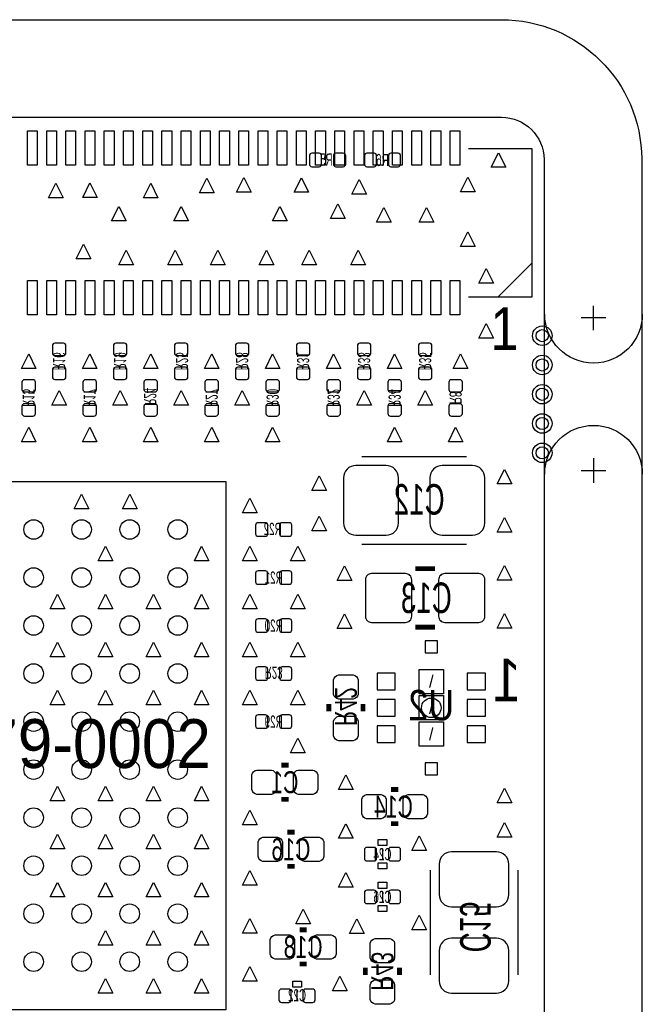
# Model space of a CAD drawing. Extents: x -28 to 282, y -30 to 277.
# Tile 5 of 10: x 14 to 27, y 7 to 27. Entities that reach past the tile are written whole.
import ezdxf
from ezdxf.enums import TextEntityAlignment as Align

# ---------------------------------------------------------------- set-up
doc = ezdxf.new("R2010")
doc.units = 0
for name, color, linetype in [('ASSY_BOT', 211, 'CONTINUOUS'), ('BOT', 153, 'CONTINUOUS'), ('DRILL', 30, 'CONTINUOUS'), ('OUTLINE', 5, 'CONTINUOUS'), ('SILK_BOT', 120, 'CONTINUOUS'), ('SILK_TOP', 211, 'CONTINUOUS'), ('TOP', 5, 'CONTINUOUS')]:
    doc.layers.add(name, color=color, linetype=linetype)

# ---------------------------------------------------------------- blocks, each defined once
blk = doc.blocks.new('FIGURE_TRI')
blk.add_lwpolyline([(-0.5, -0.5), (0, 0.5), (0.5, -0.5)], close=True)
blk = doc.blocks.new('FIGURE_SQUARE')
blk.add_lwpolyline([(-0.5, -0.5), (-0.5, 0.5), (0.5, 0.5), (0.5, -0.5)], close=True)
blk = doc.blocks.new('FIGURE_CIRCLE')
blk.add_circle((0, 0), 0.5)

msp = doc.modelspace()

# ---------------------------------------------------------------- linework, layer by layer
at = {"layer": 'BOT'}
for points in [[(20.451064, 24.4221, 0.414214), (20.501864, 24.3713), (20.654264, 24.3713, 0.414214), (20.705064, 24.4221), (20.705064, 24.5999, 0.414214), (20.654264, 24.6507), (20.501864, 24.6507, 0.414214), (20.451064, 24.5999)], [(20.950936, 24.4221, 0.414214), (21.001736, 24.3713), (21.154136, 24.3713, 0.414214), (21.204936, 24.4221), (21.204936, 24.5999, 0.414214), (21.154136, 24.6507), (21.001736, 24.6507, 0.414214), (20.950936, 24.5999)], [(21.848064, 24.5999, 0.414214), (21.797264, 24.6507), (21.644864, 24.6507, 0.414214), (21.594064, 24.5999), (21.594064, 24.4221, 0.414214), (21.644864, 24.3713), (21.797264, 24.3713, 0.414214), (21.848064, 24.4221)], [(22.347936, 24.5999, 0.414214), (22.297136, 24.6507), (22.144736, 24.6507, 0.414214), (22.093936, 24.5999), (22.093936, 24.4221, 0.414214), (22.144736, 24.3713), (22.297136, 24.3713, 0.414214), (22.347936, 24.4221)], [(15.3289, 20.442936, 0.414214), (15.3797, 20.493736), (15.3797, 20.646136, 0.414214), (15.3289, 20.696936), (15.1511, 20.696936, 0.414214), (15.1003, 20.646136), (15.1003, 20.493736, 0.414214), (15.1511, 20.442936)], [(16.5989, 20.442936, 0.414214), (16.6497, 20.493736), (16.6497, 20.646136, 0.414214), (16.5989, 20.696936), (16.4211, 20.696936, 0.414214), (16.3703, 20.646136), (16.3703, 20.493736, 0.414214), (16.4211, 20.442936)], [(17.8689, 20.442936, 0.414214), (17.9197, 20.493736), (17.9197, 20.646136, 0.414214), (17.8689, 20.696936), (17.6911, 20.696936, 0.414214), (17.6403, 20.646136), (17.6403, 20.493736, 0.414214), (17.6911, 20.442936)], [(19.1389, 20.442936, 0.414214), (19.1897, 20.493736), (19.1897, 20.646136, 0.414214), (19.1389, 20.696936), (18.9611, 20.696936, 0.414214), (18.9103, 20.646136), (18.9103, 20.493736, 0.414214), (18.9611, 20.442936)], [(20.4089, 20.442936, 0.414214), (20.4597, 20.493736), (20.4597, 20.646136, 0.414214), (20.4089, 20.696936), (20.2311, 20.696936, 0.414214), (20.1803, 20.646136), (20.1803, 20.493736, 0.414214), (20.2311, 20.442936)], [(21.6789, 20.442936, 0.414214), (21.7297, 20.493736), (21.7297, 20.646136, 0.414214), (21.6789, 20.696936), (21.5011, 20.696936, 0.414214), (21.4503, 20.646136), (21.4503, 20.493736, 0.414214), (21.5011, 20.442936)], [(22.9489, 20.442936, 0.414214), (22.9997, 20.493736), (22.9997, 20.646136, 0.414214), (22.9489, 20.696936), (22.7711, 20.696936, 0.414214), (22.7203, 20.646136), (22.7203, 20.493736, 0.414214), (22.7711, 20.442936)], [(15.3289, 19.943064, 0.414214), (15.3797, 19.993864), (15.3797, 20.146264, 0.414214), (15.3289, 20.197064), (15.1511, 20.197064, 0.414214), (15.1003, 20.146264), (15.1003, 19.993864, 0.414214), (15.1511, 19.943064)], [(16.5989, 19.943064, 0.414214), (16.6497, 19.993864), (16.6497, 20.146264, 0.414214), (16.5989, 20.197064), (16.4211, 20.197064, 0.414214), (16.3703, 20.146264), (16.3703, 19.993864, 0.414214), (16.4211, 19.943064)], [(17.8689, 19.943064, 0.414214), (17.9197, 19.993864), (17.9197, 20.146264, 0.414214), (17.8689, 20.197064), (17.6911, 20.197064, 0.414214), (17.6403, 20.146264), (17.6403, 19.993864, 0.414214), (17.6911, 19.943064)], [(19.1389, 19.943064, 0.414214), (19.1897, 19.993864), (19.1897, 20.146264, 0.414214), (19.1389, 20.197064), (18.9611, 20.197064, 0.414214), (18.9103, 20.146264), (18.9103, 19.993864, 0.414214), (18.9611, 19.943064)], [(20.4089, 19.943064, 0.414214), (20.4597, 19.993864), (20.4597, 20.146264, 0.414214), (20.4089, 20.197064), (20.2311, 20.197064, 0.414214), (20.1803, 20.146264), (20.1803, 19.993864, 0.414214), (20.2311, 19.943064)], [(21.6789, 19.943064, 0.414214), (21.7297, 19.993864), (21.7297, 20.146264, 0.414214), (21.6789, 20.197064), (21.5011, 20.197064, 0.414214), (21.4503, 20.146264), (21.4503, 19.993864, 0.414214), (21.5011, 19.943064)], [(22.9489, 19.943064, 0.414214), (22.9997, 19.993864), (22.9997, 20.146264, 0.414214), (22.9489, 20.197064), (22.7711, 20.197064, 0.414214), (22.7203, 20.146264), (22.7203, 19.993864, 0.414214), (22.7711, 19.943064)], [(14.6939, 19.680936, 0.414214), (14.7447, 19.731736), (14.7447, 19.884136, 0.414214), (14.6939, 19.934936), (14.5161, 19.934936, 0.414214), (14.4653, 19.884136), (14.4653, 19.731736, 0.414214), (14.5161, 19.680936)], [(15.9639, 19.680936, 0.414214), (16.0147, 19.731736), (16.0147, 19.884136, 0.414214), (15.9639, 19.934936), (15.7861, 19.934936, 0.414214), (15.7353, 19.884136), (15.7353, 19.731736, 0.414214), (15.7861, 19.680936)], [(17.2339, 19.680936, 0.414214), (17.2847, 19.731736), (17.2847, 19.884136, 0.414214), (17.2339, 19.934936), (17.0561, 19.934936, 0.414214), (17.0053, 19.884136), (17.0053, 19.731736, 0.414214), (17.0561, 19.680936)], [(18.5039, 19.680936, 0.414214), (18.5547, 19.731736), (18.5547, 19.884136, 0.414214), (18.5039, 19.934936), (18.3261, 19.934936, 0.414214), (18.2753, 19.884136), (18.2753, 19.731736, 0.414214), (18.3261, 19.680936)], [(19.7739, 19.680936, 0.414214), (19.8247, 19.731736), (19.8247, 19.884136, 0.414214), (19.7739, 19.934936), (19.5961, 19.934936, 0.414214), (19.5453, 19.884136), (19.5453, 19.731736, 0.414214), (19.5961, 19.680936)], [(21.0439, 19.680936, 0.414214), (21.0947, 19.731736), (21.0947, 19.884136, 0.414214), (21.0439, 19.934936), (20.8661, 19.934936, 0.414214), (20.8153, 19.884136), (20.8153, 19.731736, 0.414214), (20.8661, 19.680936)], [(22.3139, 19.680936, 0.414214), (22.3647, 19.731736), (22.3647, 19.884136, 0.414214), (22.3139, 19.934936), (22.1361, 19.934936, 0.414214), (22.0853, 19.884136), (22.0853, 19.731736, 0.414214), (22.1361, 19.680936)], [(23.5839, 19.680936, 0.414214), (23.6347, 19.731736), (23.6347, 19.884136, 0.414214), (23.5839, 19.934936), (23.4061, 19.934936, 0.414214), (23.3553, 19.884136), (23.3553, 19.731736, 0.414214), (23.4061, 19.680936)], [(14.6939, 19.181064, 0.414214), (14.7447, 19.231864), (14.7447, 19.384264, 0.414214), (14.6939, 19.435064), (14.5161, 19.435064, 0.414214), (14.4653, 19.384264), (14.4653, 19.231864, 0.414214), (14.5161, 19.181064)], [(15.9639, 19.181064, 0.414214), (16.0147, 19.231864), (16.0147, 19.384264, 0.414214), (15.9639, 19.435064), (15.7861, 19.435064, 0.414214), (15.7353, 19.384264), (15.7353, 19.231864, 0.414214), (15.7861, 19.181064)], [(17.2339, 19.181064, 0.414214), (17.2847, 19.231864), (17.2847, 19.384264, 0.414214), (17.2339, 19.435064), (17.0561, 19.435064, 0.414214), (17.0053, 19.384264), (17.0053, 19.231864, 0.414214), (17.0561, 19.181064)], [(18.5039, 19.181064, 0.414214), (18.5547, 19.231864), (18.5547, 19.384264, 0.414214), (18.5039, 19.435064), (18.3261, 19.435064, 0.414214), (18.2753, 19.384264), (18.2753, 19.231864, 0.414214), (18.3261, 19.181064)], [(19.7739, 19.181064, 0.414214), (19.8247, 19.231864), (19.8247, 19.384264, 0.414214), (19.7739, 19.435064), (19.5961, 19.435064, 0.414214), (19.5453, 19.384264), (19.5453, 19.231864, 0.414214), (19.5961, 19.181064)], [(21.0439, 19.181064, 0.414214), (21.0947, 19.231864), (21.0947, 19.384264, 0.414214), (21.0439, 19.435064), (20.8661, 19.435064, 0.414214), (20.8153, 19.384264), (20.8153, 19.231864, 0.414214), (20.8661, 19.181064)], [(22.3139, 19.181064, 0.414214), (22.3647, 19.231864), (22.3647, 19.384264, 0.414214), (22.3139, 19.435064), (22.1361, 19.435064, 0.414214), (22.0853, 19.384264), (22.0853, 19.231864, 0.414214), (22.1361, 19.181064)], [(23.5839, 19.181064, 0.414214), (23.6347, 19.231864), (23.6347, 19.384264, 0.414214), (23.5839, 19.435064), (23.4061, 19.435064, 0.414214), (23.3553, 19.384264), (23.3553, 19.231864, 0.414214), (23.4061, 19.181064)], [(21.16074, 17.8943), (21.16074, 16.9545, 0.414214), (21.41474, 16.7005), (22.04974, 16.7005, 0.414214), (22.30374, 16.9545), (22.30374, 17.8943, 0.414214), (22.04974, 18.1483), (21.41474, 18.1483, 0.414214)], [(22.95906, 17.8943), (22.95906, 16.9545, 0.414214), (23.21306, 16.7005), (23.84806, 16.7005, 0.414214), (24.10206, 16.9545), (24.10206, 17.8943, 0.414214), (23.84806, 18.1483), (23.21306, 18.1483, 0.414214)], [(19.5834, 16.906748, 0.414214), (19.5326, 16.957548), (19.3802, 16.957548, 0.414214), (19.3294, 16.906748), (19.3294, 16.728948, 0.414214), (19.3802, 16.678148), (19.5326, 16.678148, 0.414214), (19.5834, 16.728948)], [(20.083272, 16.906748, 0.414214), (20.032472, 16.957548), (19.880072, 16.957548, 0.414214), (19.829272, 16.906748), (19.829272, 16.728948, 0.414214), (19.880072, 16.678148), (20.032472, 16.678148, 0.414214), (20.083272, 16.728948)], [(19.5834, 15.907004, 0.414214), (19.5326, 15.957804), (19.3802, 15.957804, 0.414214), (19.3294, 15.907004), (19.3294, 15.729204, 0.414214), (19.3802, 15.678404), (19.5326, 15.678404, 0.414214), (19.5834, 15.729204)], [(20.083272, 15.907004, 0.414214), (20.032472, 15.957804), (19.880072, 15.957804, 0.414214), (19.829272, 15.907004), (19.829272, 15.729204, 0.414214), (19.880072, 15.678404), (20.032472, 15.678404, 0.414214), (20.083272, 15.729204)], [(21.6154, 15.7734), (21.6154, 15.0114, 0.414214), (21.7424, 14.8844), (22.4536, 14.8844, 0.414214), (22.5806, 15.0114), (22.5806, 15.7734, 0.414214), (22.4536, 15.9004), (21.7424, 15.9004, 0.414214)], [(23.1394, 15.7734), (23.1394, 15.0114, 0.414214), (23.2664, 14.8844), (23.9776, 14.8844, 0.414214), (24.1046, 15.0114), (24.1046, 15.7734, 0.414214), (23.9776, 15.9004), (23.2664, 15.9004, 0.414214)], [(19.5834, 14.90726, 0.414214), (19.5326, 14.95806), (19.3802, 14.95806, 0.414214), (19.3294, 14.90726), (19.3294, 14.72946, 0.414214), (19.3802, 14.67866), (19.5326, 14.67866, 0.414214), (19.5834, 14.72946)], [(20.083272, 14.90726, 0.414214), (20.032472, 14.95806), (19.880072, 14.95806, 0.414214), (19.829272, 14.90726), (19.829272, 14.72946, 0.414214), (19.880072, 14.67866), (20.032472, 14.67866, 0.414214), (20.083272, 14.72946)], [(19.5834, 13.907516, 0.414214), (19.5326, 13.958316), (19.3802, 13.958316, 0.414214), (19.3294, 13.907516), (19.3294, 13.729716, 0.414214), (19.3802, 13.678916), (19.5326, 13.678916, 0.414214), (19.5834, 13.729716)], [(20.083272, 13.907516, 0.414214), (20.032472, 13.958316), (19.880072, 13.958316, 0.414214), (19.829272, 13.907516), (19.829272, 13.729716, 0.414214), (19.880072, 13.678916), (20.032472, 13.678916, 0.414214), (20.083272, 13.729716)], [(21.463, 13.6906), (21.463, 13.3858, -0.294587), (21.3614, 13.2842), (21.0566, 13.2842, -0.294587), (20.955, 13.3858), (20.955, 13.6906, -0.294587), (21.0566, 13.7922), (21.3614, 13.7922, -0.294587)], [(19.5834, 12.907772, 0.414214), (19.5326, 12.958572), (19.3802, 12.958572, 0.414214), (19.3294, 12.907772), (19.3294, 12.729972, 0.414214), (19.3802, 12.679172), (19.5326, 12.679172, 0.414214), (19.5834, 12.729972)], [(20.083272, 12.907772, 0.414214), (20.032472, 12.958572), (19.880072, 12.958572, 0.414214), (19.829272, 12.907772), (19.829272, 12.729972, 0.414214), (19.880072, 12.679172), (20.032472, 12.679172, 0.414214), (20.083272, 12.729972)], [(21.463, 12.827), (21.463, 12.5222, -0.294587), (21.3614, 12.4206), (21.0566, 12.4206, -0.294587), (20.955, 12.5222), (20.955, 12.827, -0.294587), (21.0566, 12.9286), (21.3614, 12.9286, -0.294587)], [(19.3548, 11.811), (19.6596, 11.811, -0.294587), (19.7612, 11.7094), (19.7612, 11.4046, -0.294587), (19.6596, 11.303), (19.3548, 11.303, -0.294587), (19.2532, 11.4046), (19.2532, 11.7094, -0.294587)], [(20.2184, 11.811), (20.5232, 11.811, -0.294587), (20.6248, 11.7094), (20.6248, 11.4046, -0.294587), (20.5232, 11.303), (20.2184, 11.303, -0.294587), (20.1168, 11.4046), (20.1168, 11.7094, -0.294587)], [(21.9456, 10.795), (21.6408, 10.795, -0.294587), (21.5392, 10.8966), (21.5392, 11.2014, -0.294587), (21.6408, 11.303), (21.9456, 11.303, -0.294587), (22.0472, 11.2014), (22.0472, 10.8966, -0.294587)], [(22.8092, 10.795), (22.5044, 10.795, -0.294587), (22.4028, 10.8966), (22.4028, 11.2014, -0.294587), (22.5044, 11.303), (22.8092, 11.303, -0.294587), (22.9108, 11.2014), (22.9108, 10.8966, -0.294587)], [(19.4818, 10.414), (19.7866, 10.414, -0.294587), (19.8882, 10.3124), (19.8882, 10.0076, -0.294587), (19.7866, 9.906), (19.4818, 9.906, -0.294587), (19.3802, 10.0076), (19.3802, 10.3124, -0.294587)], [(20.3454, 10.414), (20.6502, 10.414, -0.294587), (20.7518, 10.3124), (20.7518, 10.0076, -0.294587), (20.6502, 9.906), (20.3454, 9.906, -0.294587), (20.2438, 10.0076), (20.2438, 10.3124, -0.294587)], [(21.848064, 10.1473, 0.414214), (21.797264, 10.1981), (21.644864, 10.1981, 0.414214), (21.594064, 10.1473), (21.594064, 9.9695, 0.414214), (21.644864, 9.9187), (21.797264, 9.9187, 0.414214), (21.848064, 9.9695)], [(22.347936, 10.1473, 0.414214), (22.297136, 10.1981), (22.144736, 10.1981, 0.414214), (22.093936, 10.1473), (22.093936, 9.9695, 0.414214), (22.144736, 9.9187), (22.297136, 9.9187, 0.414214), (22.347936, 9.9695)], [(24.3459, 10.10666), (23.4061, 10.10666, 0.414214), (23.1521, 9.85266), (23.1521, 9.21766, 0.414214), (23.4061, 8.96366), (24.3459, 8.96366, 0.414214), (24.5999, 9.21766), (24.5999, 9.85266, 0.414214)], [(21.848064, 9.2583, 0.414214), (21.797264, 9.3091), (21.644864, 9.3091, 0.414214), (21.594064, 9.2583), (21.594064, 9.0805, 0.414214), (21.644864, 9.0297), (21.797264, 9.0297, 0.414214), (21.848064, 9.0805)], [(22.347936, 9.2583, 0.414214), (22.297136, 9.3091), (22.144736, 9.3091, 0.414214), (22.093936, 9.2583), (22.093936, 9.0805, 0.414214), (22.144736, 9.0297), (22.297136, 9.0297, 0.414214), (22.347936, 9.0805)], [(19.7358, 8.382), (20.0406, 8.382, -0.294587), (20.1422, 8.2804), (20.1422, 7.9756, -0.294587), (20.0406, 7.874), (19.7358, 7.874, -0.294587), (19.6342, 7.9756), (19.6342, 8.2804, -0.294587)], [(20.5994, 8.382), (20.9042, 8.382, -0.294587), (21.0058, 8.2804), (21.0058, 7.9756, -0.294587), (20.9042, 7.874), (20.5994, 7.874, -0.294587), (20.4978, 7.9756), (20.4978, 8.2804, -0.294587)], [(22.225, 8.2042), (22.225, 7.8994, -0.294587), (22.1234, 7.7978), (21.8186, 7.7978, -0.294587), (21.717, 7.8994), (21.717, 8.2042, -0.294587), (21.8186, 8.3058), (22.1234, 8.3058, -0.294587)], [(24.3459, 8.30834), (23.4061, 8.30834, 0.414214), (23.1521, 8.05434), (23.1521, 7.41934, 0.414214), (23.4061, 7.16534), (24.3459, 7.16534, 0.414214), (24.5999, 7.41934), (24.5999, 8.05434, 0.414214)], [(22.225, 7.3406), (22.225, 7.0358, -0.294587), (22.1234, 6.9342), (21.8186, 6.9342, -0.294587), (21.717, 7.0358), (21.717, 7.3406, -0.294587), (21.8186, 7.4422), (22.1234, 7.4422, -0.294587)], [(19.816064, 7.0231, 0.414214), (19.866864, 6.9723), (20.019264, 6.9723, 0.414214), (20.070064, 7.0231), (20.070064, 7.2009, 0.414214), (20.019264, 7.2517), (19.866864, 7.2517, 0.414214), (19.816064, 7.2009)], [(20.315936, 7.0231, 0.414214), (20.366736, 6.9723), (20.519136, 6.9723, 0.414214), (20.569936, 7.0231), (20.569936, 7.2009, 0.414214), (20.519136, 7.2517), (20.366736, 7.2517, 0.414214), (20.315936, 7.2009)]]:
    msp.add_lwpolyline(points, format="xyb", close=True, dxfattribs=at)
for points in [[(23.114, 14.2494), (23.114, 14.5034), (22.86, 14.5034), (22.86, 14.2494)], [(22.235922, 13.48232), (22.235922, 13.8303), (21.860002, 13.8303), (21.860002, 13.48232)], [(24.113998, 13.48232), (24.113998, 13.8303), (23.738078, 13.8303), (23.738078, 13.48232)], [(22.235922, 12.93241), (22.235922, 13.28039), (21.860002, 13.28039), (21.860002, 12.93241)], [(24.113998, 12.93241), (24.113998, 13.28039), (23.738078, 13.28039), (23.738078, 12.93241)], [(22.235922, 12.3825), (22.235922, 12.73048), (21.860002, 12.73048), (21.860002, 12.3825)], [(24.113998, 12.3825), (24.113998, 12.73048), (23.738078, 12.73048), (23.738078, 12.3825)], [(23.114, 11.7094), (23.114, 11.9634), (22.86, 11.9634), (22.86, 11.7094)]]:
    msp.add_lwpolyline(points, close=True, dxfattribs=at)
for centre, radius in [((25.2984, 20.8534), 0.127), ((25.2984, 20.2438), 0.127), ((25.2984, 19.6342), 0.127), ((25.2984, 19.0246), 0.127), ((25.2984, 18.415), 0.127), ((14.708, 16.819001), 0.2032), ((15.708, 16.819001), 0.2032), ((16.708001, 16.819001), 0.2032), ((17.708001, 16.819001), 0.2032), ((14.708, 15.819001), 0.2032), ((15.708, 15.819001), 0.2032), ((16.708001, 15.819001), 0.2032), ((17.708001, 15.819001), 0.2032), ((14.708, 14.819), 0.2032), ((15.708, 14.819), 0.2032), ((16.708001, 14.819), 0.2032), ((17.708001, 14.819), 0.2032), ((14.708, 13.819), 0.2032), ((15.708, 13.819), 0.2032), ((16.708001, 13.819), 0.2032), ((17.708001, 13.819), 0.2032), ((22.987, 13.1064), 0.2032), ((14.708, 12.818999), 0.2032), ((15.708, 12.818999), 0.2032), ((16.708001, 12.818999), 0.2032), ((17.708001, 12.818999), 0.2032), ((14.708, 11.819001), 0.2032), ((15.708, 11.819001), 0.2032), ((16.708001, 11.819001), 0.2032), ((17.708001, 11.819001), 0.2032), ((14.708, 10.819), 0.2032), ((15.708, 10.819), 0.2032), ((16.708001, 10.819), 0.2032), ((17.708001, 10.819), 0.2032), ((14.708, 9.819), 0.2032), ((15.708, 9.819), 0.2032), ((16.708001, 9.819), 0.2032), ((17.708001, 9.819), 0.2032), ((14.708, 8.818999), 0.2032), ((15.708, 8.818999), 0.2032), ((16.708001, 8.818999), 0.2032), ((17.708001, 8.818999), 0.2032), ((14.708, 7.818999), 0.2032), ((15.708, 7.818999), 0.2032), ((16.708001, 7.818999), 0.2032), ((17.708001, 7.818999), 0.2032)]:
    msp.add_circle(centre, radius, dxfattribs=at)
at = {"layer": 'OUTLINE'}
for points in [[(24.445206, 27.432, -0.412917), (27.3685, 24.531795), (27.3685, 0.842602, -0.399198), (24.48052, -2.044718), (13.1445, -2.044718), (13.1445, 2.3495), (5.5245, 2.3495), (5.5245, -2.032), (0.87887, -2.032, -0.4113), (-2.032, 0.870087), (-2.032, 24.545323, -0.403471), (0.818223, 27.432)], [(0.850646, 25.4), (24.4475, 25.4, -0.411862), (25.3365, 24.5237), (25.3365, 0.8763, -0.387434), (24.4475, -0.0127), (15.1765, -0.007874), (15.1765, 3.6195, 0.418682), (14.4145, 4.3815), (4.2545, 4.3815, 0.418682), (3.4925, 3.6195), (3.4925, -0.001524), (0.883412, 0, -0.408937), (0, 0.878586), (0, 24.529542, -0.394812)]]:
    msp.add_lwpolyline(points, format="xyb", close=True, dxfattribs=at)
for points in [[(26.3652, 20.9677), (26.3652, 21.4757)], [(26.6192, 21.2217), (26.1112, 21.2217)], [(26.3652, 18.3007), (26.3652, 17.7927)], [(26.1112, 18.0467), (26.6192, 18.0467)]]:
    msp.add_lwpolyline(points, dxfattribs=at)
for points in [[(27.3812, 21.2979, -1), (25.3492, 21.2979)], [(25.3492, 17.9705, -1), (27.3812, 17.9705)]]:
    msp.add_lwpolyline(points, format="xyb", dxfattribs=at)
at = {"layer": 'SILK_BOT'}
for points in [[(21.5392, 18.3388), (23.7236, 18.3388)], [(7.708001, 17.818999), (18.707999, 17.818999), (18.707999, 6.819001), (7.708001, 6.819001), (7.708001, 17.818999)], [(21.5392, 16.51), (23.7236, 16.51)], [(21.971, 10.16), (21.971, 9.9568)], [(22.9616, 9.7282), (22.9616, 7.5438)], [(24.7904, 9.7282), (24.7904, 7.5438)], [(21.971, 9.271), (21.971, 9.0678)], [(20.193, 7.0104), (20.193, 7.2136)]]:
    msp.add_lwpolyline(points, dxfattribs=at)
at = {"layer": 'SILK_BOT', "const_width": 0.1016}
for points in [[(23.0632, 16.002), (22.6568, 16.002)], [(23.0632, 14.7828), (22.6568, 14.7828)], [(20.8534, 13.1826), (20.8534, 13.0302)], [(21.5646, 13.1826), (21.5646, 13.0302)], [(19.8628, 11.9126), (20.0152, 11.9126)], [(22.3012, 11.4046), (22.1488, 11.4046)], [(19.8628, 11.2014), (20.0152, 11.2014)], [(22.3012, 10.6934), (22.1488, 10.6934)], [(19.9898, 10.5156), (20.1422, 10.5156)], [(19.9898, 9.8044), (20.1422, 9.8044)], [(20.2438, 8.4836), (20.3962, 8.4836)], [(20.2438, 7.7724), (20.3962, 7.7724)], [(21.6154, 7.6962), (21.6154, 7.5438)], [(22.3266, 7.6962), (22.3266, 7.5438)]]:
    msp.add_lwpolyline(points, dxfattribs=at)
at = {"layer": 'SILK_BOT'}
for points in [[(22.0599, 10.3632), (22.0599, 10.2362), (21.8821, 10.2362), (21.8821, 10.3632)], [(22.0599, 9.8806), (22.0599, 9.7536), (21.8821, 9.7536), (21.8821, 9.8806)], [(22.0599, 9.4742), (22.0599, 9.3472), (21.8821, 9.3472), (21.8821, 9.4742)], [(22.0599, 8.9916), (22.0599, 8.8646), (21.8821, 8.8646), (21.8821, 8.9916)], [(20.1041, 7.2898), (20.1041, 7.4168), (20.2819, 7.4168), (20.2819, 7.2898)]]:
    msp.add_lwpolyline(points, close=True, dxfattribs=at)
at = {"layer": 'SILK_TOP'}
for points in [[(23.7617, 24.7523), (25.0825, 24.7523), (25.0825, 21.6535), (23.7617, 21.6535)], [(24.3713, 21.6535), (25.0825, 22.3647)]]:
    msp.add_lwpolyline(points, dxfattribs=at)
at = {"layer": 'TOP'}
for points in [[(14.580108, 24.404574), (14.580108, 25.115774), (14.783308, 25.115774), (14.783308, 24.404574)], [(14.979904, 24.404574), (14.979904, 25.115774), (15.183104, 25.115774), (15.183104, 24.404574)], [(15.379954, 24.404574), (15.379954, 25.115774), (15.583154, 25.115774), (15.583154, 24.404574)], [(15.780004, 24.404574), (15.780004, 25.115774), (15.983204, 25.115774), (15.983204, 24.404574)], [(16.180054, 24.404574), (16.180054, 25.115774), (16.383254, 25.115774), (16.383254, 24.404574)], [(16.580104, 24.404574), (16.580104, 25.115774), (16.783304, 25.115774), (16.783304, 24.404574)], [(16.980154, 24.404574), (16.980154, 25.115774), (17.183354, 25.115774), (17.183354, 24.404574)], [(17.380204, 24.404574), (17.380204, 25.115774), (17.583404, 25.115774), (17.583404, 24.404574)], [(17.78, 24.404574), (17.78, 25.115774), (17.9832, 25.115774), (17.9832, 24.404574)], [(18.18005, 24.404574), (18.18005, 25.115774), (18.38325, 25.115774), (18.38325, 24.404574)], [(18.5801, 24.404574), (18.5801, 25.115774), (18.7833, 25.115774), (18.7833, 24.404574)], [(18.98015, 24.404574), (18.98015, 25.115774), (19.18335, 25.115774), (19.18335, 24.404574)], [(19.3802, 24.404574), (19.3802, 25.115774), (19.5834, 25.115774), (19.5834, 24.404574)], [(19.78025, 24.404574), (19.78025, 25.115774), (19.98345, 25.115774), (19.98345, 24.404574)], [(20.1803, 24.404574), (20.1803, 25.115774), (20.3835, 25.115774), (20.3835, 24.404574)], [(20.580096, 24.404574), (20.580096, 25.115774), (20.783296, 25.115774), (20.783296, 24.404574)], [(20.980146, 24.404574), (20.980146, 25.115774), (21.183346, 25.115774), (21.183346, 24.404574)], [(21.380196, 24.404574), (21.380196, 25.115774), (21.583396, 25.115774), (21.583396, 24.404574)], [(21.780246, 24.404574), (21.780246, 25.115774), (21.983446, 25.115774), (21.983446, 24.404574)], [(22.180296, 24.404574), (22.180296, 25.115774), (22.383496, 25.115774), (22.383496, 24.404574)], [(22.580092, 24.404574), (22.580092, 25.115774), (22.783292, 25.115774), (22.783292, 24.404574)], [(22.980142, 24.404574), (22.980142, 25.115774), (23.183342, 25.115774), (23.183342, 24.404574)], [(23.380192, 24.404574), (23.380192, 25.115774), (23.583392, 25.115774), (23.583392, 24.404574)], [(14.580108, 21.290026), (14.580108, 22.001226), (14.783308, 22.001226), (14.783308, 21.290026)], [(14.979904, 21.290026), (14.979904, 22.001226), (15.183104, 22.001226), (15.183104, 21.290026)], [(15.379954, 21.290026), (15.379954, 22.001226), (15.583154, 22.001226), (15.583154, 21.290026)], [(15.780004, 21.290026), (15.780004, 22.001226), (15.983204, 22.001226), (15.983204, 21.290026)], [(16.180054, 21.290026), (16.180054, 22.001226), (16.383254, 22.001226), (16.383254, 21.290026)], [(16.580104, 21.290026), (16.580104, 22.001226), (16.783304, 22.001226), (16.783304, 21.290026)], [(16.980154, 21.290026), (16.980154, 22.001226), (17.183354, 22.001226), (17.183354, 21.290026)], [(17.380204, 21.290026), (17.380204, 22.001226), (17.583404, 22.001226), (17.583404, 21.290026)], [(17.78, 21.290026), (17.78, 22.001226), (17.9832, 22.001226), (17.9832, 21.290026)], [(18.18005, 21.290026), (18.18005, 22.001226), (18.38325, 22.001226), (18.38325, 21.290026)], [(18.5801, 21.290026), (18.5801, 22.001226), (18.7833, 22.001226), (18.7833, 21.290026)], [(18.98015, 21.290026), (18.98015, 22.001226), (19.18335, 22.001226), (19.18335, 21.290026)], [(19.3802, 21.290026), (19.3802, 22.001226), (19.5834, 22.001226), (19.5834, 21.290026)], [(19.78025, 21.290026), (19.78025, 22.001226), (19.98345, 22.001226), (19.98345, 21.290026)], [(20.1803, 21.290026), (20.1803, 22.001226), (20.3835, 22.001226), (20.3835, 21.290026)], [(20.580096, 21.290026), (20.580096, 22.001226), (20.783296, 22.001226), (20.783296, 21.290026)], [(20.980146, 21.290026), (20.980146, 22.001226), (21.183346, 22.001226), (21.183346, 21.290026)], [(21.380196, 21.290026), (21.380196, 22.001226), (21.583396, 22.001226), (21.583396, 21.290026)], [(21.780246, 21.290026), (21.780246, 22.001226), (21.983446, 22.001226), (21.983446, 21.290026)], [(22.180296, 21.290026), (22.180296, 22.001226), (22.383496, 22.001226), (22.383496, 21.290026)], [(22.580092, 21.290026), (22.580092, 22.001226), (22.783292, 22.001226), (22.783292, 21.290026)], [(22.980142, 21.290026), (22.980142, 22.001226), (23.183342, 22.001226), (23.183342, 21.290026)], [(23.380192, 21.290026), (23.380192, 22.001226), (23.583392, 22.001226), (23.583392, 21.290026)]]:
    msp.add_lwpolyline(points, close=True, dxfattribs=at)
for centre, radius in [((25.2984, 20.8534), 0.127), ((25.2984, 20.2438), 0.127), ((25.2984, 19.6342), 0.127), ((25.2984, 19.0246), 0.127), ((25.2984, 18.415), 0.127), ((22.987, 13.1064), 0.2032)]:
    msp.add_circle(centre, radius, dxfattribs=at)

# ---------------------------------------------------------------- block references
at = {"layer": 'DRILL'}
for name, p, xscale, yscale in [('FIGURE_TRI', (24.384, 24.511), 0.3048, 0.3048), ('FIGURE_TRI', (15.16888, 23.876), 0.3048, 0.3048), ('FIGURE_TRI', (15.881604, 23.882604), 0.3048, 0.3048), ('FIGURE_TRI', (17.145, 23.876), 0.3048, 0.3048), ('FIGURE_TRI', (18.3134, 23.9776), 0.3048, 0.3048), ('FIGURE_TRI', (19.08175, 23.99665), 0.3048, 0.3048), ('FIGURE_TRI', (20.2819, 23.9903), 0.3048, 0.3048), ('FIGURE_TRI', (21.4884, 23.9522), 0.3048, 0.3048), ('FIGURE_TRI', (23.749, 24.003), 0.3048, 0.3048), ('FIGURE_TRI', (21.0439, 23.4442), 0.3048, 0.3048), ('FIGURE_TRI', (16.4846, 23.3934), 0.3048, 0.3048), ('FIGURE_TRI', (17.78, 23.3934), 0.3048, 0.3048), ('FIGURE_TRI', (19.8374, 23.3934), 0.3048, 0.3048), ('FIGURE_TRI', (21.9964, 23.366174), 0.3048, 0.3048), ('FIGURE_TRI', (22.8854, 23.368), 0.3048, 0.3048), ('FIGURE_TRI', (23.749, 22.86), 0.3048, 0.3048), ('FIGURE_TRI', (15.748, 22.606), 0.3048, 0.3048), ('FIGURE_TRI', (16.637, 22.479), 0.3048, 0.3048), ('FIGURE_TRI', (17.653, 22.479), 0.3048, 0.3048), ('FIGURE_TRI', (18.542, 22.479), 0.3048, 0.3048), ('FIGURE_TRI', (19.558, 22.479), 0.3048, 0.3048), ('FIGURE_TRI', (20.447, 22.479), 0.3048, 0.3048), ('FIGURE_TRI', (21.463, 22.479), 0.3048, 0.3048), ('FIGURE_TRI', (24.13, 22.098), 0.3048, 0.3048), ('FIGURE_TRI', (24.13, 20.955), 0.3048, 0.3048), ('FIGURE_CIRCLE', (25.2984, 20.8534), 0.4064, 0.4064), ('FIGURE_TRI', (14.605, 20.32), 0.3048, 0.3048), ('FIGURE_TRI', (15.875, 20.32), 0.3048, 0.3048), ('FIGURE_TRI', (17.145, 20.32), 0.3048, 0.3048), ('FIGURE_TRI', (18.415, 20.32), 0.3048, 0.3048), ('FIGURE_TRI', (19.685, 20.32), 0.3048, 0.3048), ('FIGURE_TRI', (20.955, 20.32), 0.3048, 0.3048), ('FIGURE_TRI', (22.225, 20.32), 0.3048, 0.3048), ('FIGURE_TRI', (23.5966, 20.32), 0.3048, 0.3048), ('FIGURE_CIRCLE', (25.2984, 20.2438), 0.4064, 0.4064), ('FIGURE_TRI', (15.24, 19.558), 0.3048, 0.3048), ('FIGURE_TRI', (16.51, 19.558), 0.3048, 0.3048), ('FIGURE_TRI', (17.78, 19.558), 0.3048, 0.3048), ('FIGURE_TRI', (19.05, 19.558), 0.3048, 0.3048), ('FIGURE_TRI', (21.59, 19.558), 0.3048, 0.3048), ('FIGURE_TRI', (22.86, 19.558), 0.3048, 0.3048), ('FIGURE_CIRCLE', (25.2984, 19.6342), 0.4064, 0.4064), ('FIGURE_CIRCLE', (25.2984, 19.0246), 0.4064, 0.4064), ('FIGURE_TRI', (14.605, 18.796), 0.3048, 0.3048), ('FIGURE_TRI', (15.875, 18.796), 0.3048, 0.3048), ('FIGURE_TRI', (17.145, 18.796), 0.3048, 0.3048), ('FIGURE_TRI', (18.415, 18.796), 0.3048, 0.3048), ('FIGURE_TRI', (19.685, 18.796), 0.3048, 0.3048), ('FIGURE_TRI', (22.225, 18.796), 0.3048, 0.3048), ('FIGURE_TRI', (23.495, 18.796), 0.3048, 0.3048), ('FIGURE_CIRCLE', (25.2984, 18.415), 0.4064, 0.4064), ('FIGURE_TRI', (24.515064, 17.918176), 0.3048, 0.3048), ('FIGURE_TRI', (20.6502, 17.78), 0.3048, 0.3048), ('FIGURE_TRI', (15.708, 17.403201), 0.3048, 0.3048), ('FIGURE_TRI', (16.708001, 17.403201), 0.3048, 0.3048), ('FIGURE_TRI', (19.206464, 17.31772), 0.3048, 0.3048), ('FIGURE_TRI', (20.654264, 16.943832), 0.3048, 0.3048), ('FIGURE_TRI', (24.515064, 16.918432), 0.3048, 0.3048), ('FIGURE_TRI', (16.207232, 16.317976), 0.3048, 0.3048), ('FIGURE_TRI', (18.20672, 16.317976), 0.3048, 0.3048), ('FIGURE_TRI', (19.206464, 16.317976), 0.3048, 0.3048), ('FIGURE_TRI', (20.206208, 16.317976), 0.3048, 0.3048), ('FIGURE_TRI', (21.180552, 15.911576), 0.3048, 0.3048), ('FIGURE_TRI', (24.515064, 15.918688), 0.3048, 0.3048), ('FIGURE_TRI', (15.207488, 15.318232), 0.3048, 0.3048), ('FIGURE_TRI', (16.207232, 15.318232), 0.3048, 0.3048), ('FIGURE_TRI', (17.206976, 15.318232), 0.3048, 0.3048), ('FIGURE_TRI', (18.20672, 15.318232), 0.3048, 0.3048), ('FIGURE_TRI', (19.206464, 15.318232), 0.3048, 0.3048), ('FIGURE_TRI', (20.206208, 15.318232), 0.3048, 0.3048), ('FIGURE_TRI', (21.180552, 14.911832), 0.3048, 0.3048), ('FIGURE_TRI', (24.515064, 14.918944), 0.3048, 0.3048), ('FIGURE_TRI', (15.207488, 14.318488), 0.3048, 0.3048), ('FIGURE_TRI', (16.207232, 14.318488), 0.3048, 0.3048), ('FIGURE_TRI', (17.206976, 14.318488), 0.3048, 0.3048), ('FIGURE_TRI', (18.20672, 14.318488), 0.3048, 0.3048), ('FIGURE_TRI', (19.206464, 14.318488), 0.3048, 0.3048), ('FIGURE_TRI', (20.206208, 14.318488), 0.3048, 0.3048), ('FIGURE_SQUARE', (22.987, 13.6525), 0.508, 0.508), ('FIGURE_TRI', (15.207488, 13.318744), 0.3048, 0.3048), ('FIGURE_TRI', (16.207232, 13.318744), 0.3048, 0.3048), ('FIGURE_TRI', (17.206976, 13.318744), 0.3048, 0.3048), ('FIGURE_TRI', (18.20672, 13.318744), 0.3048, 0.3048), ('FIGURE_TRI', (19.206464, 13.318744), 0.3048, 0.3048), ('FIGURE_TRI', (20.206208, 13.318744), 0.3048, 0.3048), ('FIGURE_SQUARE', (22.987, 13.1064), 0.508, 0.508), ('FIGURE_SQUARE', (22.987, 12.5603), 0.508, 0.508), ('FIGURE_TRI', (20.206208, 12.319), 0.3048, 0.3048), ('FIGURE_TRI', (21.209, 11.557), 0.3048, 0.3048), ('FIGURE_TRI', (15.207488, 11.319256), 0.3048, 0.3048), ('FIGURE_TRI', (16.207232, 11.319256), 0.3048, 0.3048), ('FIGURE_TRI', (17.206976, 11.319256), 0.3048, 0.3048), ('FIGURE_TRI', (18.20672, 11.319256), 0.3048, 0.3048), ('FIGURE_TRI', (24.511, 11.2776), 0.3048, 0.3048), ('FIGURE_TRI', (19.206464, 10.819384), 0.3048, 0.3048), ('FIGURE_TRI', (21.209, 10.541), 0.3048, 0.3048), ('FIGURE_TRI', (24.511, 10.5664), 0.3048, 0.3048), ('FIGURE_TRI', (15.207488, 10.319512), 0.3048, 0.3048), ('FIGURE_TRI', (16.207232, 10.319512), 0.3048, 0.3048), ('FIGURE_TRI', (17.206976, 10.319512), 0.3048, 0.3048), ('FIGURE_TRI', (18.20672, 10.319512), 0.3048, 0.3048), ('FIGURE_TRI', (22.733, 10.287), 0.3048, 0.3048), ('FIGURE_TRI', (19.206464, 9.56564), 0.3048, 0.3048), ('FIGURE_TRI', (21.209, 9.525), 0.3048, 0.3048), ('FIGURE_TRI', (15.207488, 9.319768), 0.3048, 0.3048), ('FIGURE_TRI', (16.207232, 9.319768), 0.3048, 0.3048), ('FIGURE_TRI', (17.206976, 9.319768), 0.3048, 0.3048), ('FIGURE_TRI', (18.20672, 9.319768), 0.3048, 0.3048), ('FIGURE_TRI', (20.32, 8.763), 0.3048, 0.3048), ('FIGURE_TRI', (19.206464, 8.565896), 0.3048, 0.3048), ('FIGURE_TRI', (21.4376, 8.5598), 0.3048, 0.3048), ('FIGURE_TRI', (22.733, 8.636), 0.3048, 0.3048), ('FIGURE_TRI', (16.207232, 8.320024), 0.3048, 0.3048), ('FIGURE_TRI', (17.206976, 8.320024), 0.3048, 0.3048), ('FIGURE_TRI', (18.20672, 8.320024), 0.3048, 0.3048), ('FIGURE_TRI', (19.206464, 7.566152), 0.3048, 0.3048), ('FIGURE_TRI', (16.207232, 7.32028), 0.3048, 0.3048), ('FIGURE_TRI', (17.206976, 7.32028), 0.3048, 0.3048), ('FIGURE_TRI', (18.20672, 7.32028), 0.3048, 0.3048), ('FIGURE_TRI', (21.082, 7.366), 0.3048, 0.3048)]:
    msp.add_blockref(name, p, dxfattribs=dict(at, xscale=xscale, yscale=yscale))

# ---------------------------------------------------------------- texts
at = {"layer": 'ASSY_BOT', "text_generation_flag": 2}
for s, height, width, p in [('R5', 0.254, 0.6, (20.8026, 24.392463)), ('R6', 0.254, 0.6, (21.971, 24.384)), ('R22', 0.254, 0.6, (19.685, 16.704732)), ('R21', 0.254, 0.6, (19.706336, 15.691104)), ('C13', 0.635, 0.68, (22.8854, 15.079134)), ('R20', 0.254, 0.6, (19.706336, 14.69136)), ('U2', 0.635, 0.88, (22.987, 12.843764)), ('R29', 0.254, 0.6, (19.706336, 12.691872)), ('C1', 0.4572, 0.722222, (19.939, 11.3284)), ('C14', 0.4572, 0.722222, (22.1996, 10.8204)), ('C16', 0.4572, 0.722222, (20.066, 9.9314)), ('C24', 0.254, 0.6, (21.971, 9.9314)), ('C26', 0.254, 0.6, (21.971, 9.0424)), ('C18', 0.4572, 0.722222, (20.32, 7.8994)), ('C22', 0.254, 0.6, (20.193, 6.993463))]:
    msp.add_text(s, height=height, dxfattribs=dict(at, width=width)).set_placement(p, align=Align.CENTER)
for s, height, rotation, width, p in [('R16', 0.254, 270, 0.6, (15.113, 20.32)), ('R19', 0.254, 270, 0.6, (16.383, 20.32)), ('R25', 0.254, 270, 0.6, (17.669932, 20.32)), ('R28', 0.254, 270, 0.6, (18.923, 20.32)), ('R31', 0.254, 270, 0.6, (20.193, 20.32)), ('R33', 0.254, 270, 0.6, (21.463, 20.32)), ('R35', 0.254, 270, 0.6, (22.733, 20.32)), ('R15', 0.254, 270, 0.6, (14.478, 19.558)), ('R17', 0.254, 270, 0.6, (15.748, 19.558)), ('R24', 0.254, 270, 0.6, (17.009532, 19.5834)), ('R27', 0.254, 270, 0.6, (18.288, 19.558)), ('R30', 0.254, 270, 0.6, (19.558, 19.558)), ('R32', 0.254, 270, 0.6, (20.828, 19.558)), ('R34', 0.254, 270, 0.6, (22.098, 19.558)), ('R8', 0.254, 270, 0.6, (23.368, 19.558)), ('R23', 0.254, 180, 0.6, (19.706336, 13.962553)), ('R42', 0.4572, 270, 0.722222, (20.9804, 13.1318)), ('R43', 0.4572, 270, 0.722222, (21.7424, 7.62))]:
    msp.add_text(s, height=height, rotation=rotation, dxfattribs=dict(at, width=width)).set_placement(p, align=Align.CENTER)
at = {"layer": 'ASSY_BOT', "text_generation_flag": 2, "width": 0.68}
msp.add_text('C12', height=0.635, dxfattribs=at).set_placement((23.2664, 17.128063))
msp.add_text('C15', height=0.635, rotation=270, dxfattribs=at).set_placement((23.588132, 8.0137))
at = {"layer": 'DRILL'}
for p in [(22.987, 13.6525), (22.987, 13.1064), (22.987, 12.5603)]:
    msp.add_text('/', height=0.254, dxfattribs=at).set_placement(p, align=Align.MIDDLE_CENTER)
at = {"layer": 'SILK_BOT', "text_generation_flag": 2, "width": 0.885714}
msp.add_text('1', height=0.889, dxfattribs=at).set_placement((24.5618, 13.241782), align=Align.CENTER)
at = {"layer": 'SILK_TOP', "width": 0.885714}
msp.add_text('1', height=0.889, dxfattribs=at).set_placement((24.511, 20.557066), align=Align.CENTER)
at = {"layer": 'SILK_TOP', "width": 0.95}
msp.add_text('M-P-00079-0002', height=1.016, dxfattribs=at).set_placement((8.7122, 11.853334))

doc.saveas('drawing.dxf')
